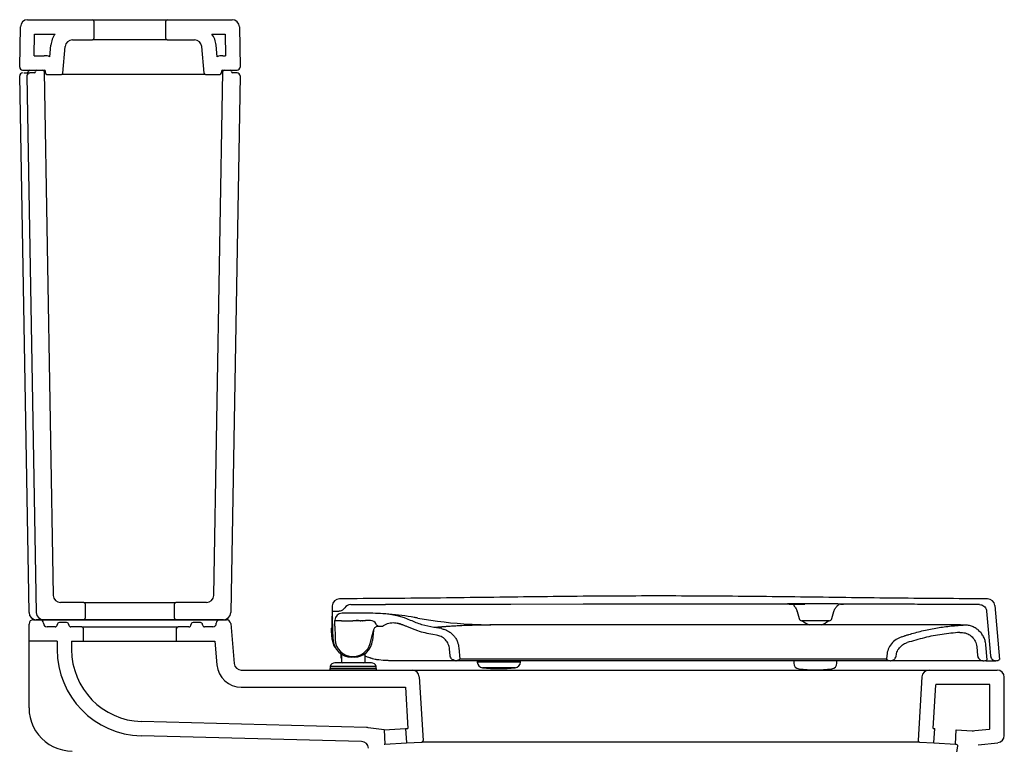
# Model space of a CAD drawing. Header units: millimetres. Extents: x 905.102 to 905.786, y 1368.432 to 1369.343.
# Tile 2 of 2: x 905.102 to 905.786, y 1368.839 to 1369.343. Entities that reach past the tile are written whole.
import ezdxf

# ---------------------------------------------------------------- set-up
doc = ezdxf.new("R2010")
doc.units = ezdxf.units.MM
doc.layers.add('SANINDUSA', color=3, linetype='Continuous')

msp = doc.modelspace()

# ---------------------------------------------------------------- linework, layer by layer
at = {"layer": 'SANINDUSA'}
for p, q in [((905.1074, 1369.34295), (905.15251, 1369.34295)), ((905.15251, 1369.34295), (905.20451, 1369.34295)), ((905.20451, 1369.34295), (905.24962, 1369.34295)), ((905.10191, 1369.30999), (905.1024, 1369.33804)), ((905.15351, 1369.34195), (905.15351, 1369.32995)), ((905.20351, 1369.32995), (905.20351, 1369.34195)), ((905.25462, 1369.33804), (905.25511, 1369.30999)), ((905.11205, 1369.31795), (905.11231, 1369.33295)), ((905.11231, 1369.33295), (905.12656, 1369.33295)), ((905.13856, 1369.32895), (905.15251, 1369.32895)), ((905.20451, 1369.32895), (905.15251, 1369.32895)), ((905.20451, 1369.32895), (905.22346, 1369.32895)), ((905.23546, 1369.33295), (905.24471, 1369.33295)), ((905.24471, 1369.33295), (905.24497, 1369.31795)), ((905.12291, 1369.31719), (905.12361, 1369.32526)), ((905.13195, 1369.30587), (905.13357, 1369.32439)), ((905.23006, 1369.30587), (905.22844, 1369.32439)), ((905.23911, 1369.31719), (905.23841, 1369.32526)), ((905.11205, 1369.31795), (905.11887, 1369.31795)), ((905.24314, 1369.31795), (905.24497, 1369.31795)), ((905.10391, 1369.30795), (905.11887, 1369.30795)), ((905.24314, 1369.30795), (905.25311, 1369.30795)), ((905.24412, 1369.30795), (905.24814, 1369.30795)), ((905.10842, 1368.93087), (905.10191, 1369.30392)), ((905.10479, 1369.30595), (905.10686, 1369.30595)), ((905.10686, 1369.30595), (905.10891, 1369.30595)), ((905.10691, 1369.30392), (905.11342, 1368.93087)), ((905.11188, 1369.30595), (905.10891, 1369.30595)), ((905.11889, 1369.30697), (905.12525, 1368.94287)), ((905.11987, 1369.30595), (905.11987, 1369.30695)), ((905.12087, 1369.30495), (905.13096, 1369.30495)), ((905.14085, 1369.30495), (905.13096, 1369.30495)), ((905.14382, 1369.30495), (905.14085, 1369.30495)), ((905.2132, 1369.30495), (905.14382, 1369.30495)), ((905.21616, 1369.30495), (905.2132, 1369.30495)), ((905.22843, 1369.30495), (905.21616, 1369.30495)), ((905.23106, 1369.30495), (905.22843, 1369.30495)), ((905.23106, 1369.30495), (905.24114, 1369.30495)), ((905.23677, 1368.94287), (905.24312, 1369.30697)), ((905.24214, 1369.30695), (905.24214, 1369.30595)), ((905.25511, 1369.30392), (905.24859, 1368.93087)), ((905.25311, 1369.30595), (905.25014, 1369.30595)), ((905.14651, 1368.93795), (905.13025, 1368.93795)), ((905.14651, 1368.93795), (905.21051, 1368.93795)), ((905.14751, 1368.93695), (905.14751, 1368.92695)), ((905.20951, 1368.92695), (905.20951, 1368.93695)), ((905.23177, 1368.93795), (905.21051, 1368.93795)), ((905.3192, 1368.9356), (905.3191, 1368.93195)), ((905.3191, 1368.93195), (905.31915, 1368.93195)), ((905.31915, 1368.93195), (905.3216, 1368.93195)), ((905.3216, 1368.93195), (905.32371, 1368.93195)), ((905.3279, 1368.93422), (905.3279, 1368.93422)), ((905.3279, 1368.93422), (905.3279, 1368.93422)), ((905.3279, 1368.93422), (905.3279, 1368.93422)), ((905.3279, 1368.93422), (905.3279, 1368.93422)), ((905.64245, 1368.93174), (905.64379, 1368.92675)), ((905.64247, 1368.93175), (905.64249, 1368.93177)), ((905.64249, 1368.93177), (905.6426, 1368.93178)), ((905.66658, 1368.92675), (905.66788, 1368.93157)), ((905.66777, 1368.9316), (905.66784, 1368.93159)), ((905.66784, 1368.93159), (905.66787, 1368.93158)), ((905.66787, 1368.93158), (905.66787, 1368.93157)), ((905.66787, 1368.93157), (905.66787, 1368.93157)), ((905.67262, 1368.9367), (905.67155, 1368.93651)), ((905.77979, 1368.93589), (905.78307, 1368.89839)), ((905.11141, 1368.92595), (905.11592, 1368.92595)), ((905.11842, 1368.92595), (905.11342, 1368.92595)), ((905.11592, 1368.92595), (905.24109, 1368.92595)), ((905.14651, 1368.92595), (905.11842, 1368.92595)), ((905.21051, 1368.92595), (905.14651, 1368.92595)), ((905.2436, 1368.92595), (905.21051, 1368.92595)), ((905.24109, 1368.92595), (905.2456, 1368.92595)), ((905.31979, 1368.91215), (905.31927, 1368.92709)), ((905.32103, 1368.92558), (905.32103, 1368.92545)), ((905.32103, 1368.92545), (905.32558, 1368.92545)), ((905.32103, 1368.92519), (905.32103, 1368.92544)), ((905.3211, 1368.92151), (905.32103, 1368.92519)), ((905.32558, 1368.92525), (905.32558, 1368.92545)), ((905.32558, 1368.92525), (905.33348, 1368.92525)), ((905.34228, 1368.93045), (905.32603, 1368.93045)), ((905.33348, 1368.92545), (905.33867, 1368.92545)), ((905.33348, 1368.92545), (905.33348, 1368.92525)), ((905.33716, 1368.92544), (905.33589, 1368.92544)), ((905.33745, 1368.92544), (905.33716, 1368.92544)), ((905.33745, 1368.92545), (905.33745, 1368.92525)), ((905.33753, 1368.92545), (905.33753, 1368.92525)), ((905.33867, 1368.92525), (905.33753, 1368.92525)), ((905.33867, 1368.92525), (905.33867, 1368.92545)), ((905.33867, 1368.92525), (905.33906, 1368.92525)), ((905.33906, 1368.92545), (905.34018, 1368.92545)), ((905.33906, 1368.92545), (905.33906, 1368.92525)), ((905.33921, 1368.92545), (905.33921, 1368.92525)), ((905.33968, 1368.92545), (905.33968, 1368.92525)), ((905.34009, 1368.92545), (905.34009, 1368.92525)), ((905.34018, 1368.92525), (905.34018, 1368.92545)), ((905.34018, 1368.92525), (905.34053, 1368.92525)), ((905.34053, 1368.92545), (905.34228, 1368.92545)), ((905.34053, 1368.92545), (905.34053, 1368.92525)), ((905.34061, 1368.92525), (905.34053, 1368.92525)), ((905.34061, 1368.92545), (905.34061, 1368.92525)), ((905.36071, 1368.92944), (905.35621, 1368.92996)), ((905.36515, 1368.92851), (905.36071, 1368.92944)), ((905.36515, 1368.92851), (905.36531, 1368.9285)), ((905.36948, 1368.92719), (905.36515, 1368.92851)), ((905.37368, 1368.92548), (905.36948, 1368.92719)), ((905.37368, 1368.92548), (905.37368, 1368.92548)), ((905.66465, 1368.92527), (905.64572, 1368.92527)), ((905.10842, 1368.91095), (905.10841, 1368.92295)), ((905.24859, 1368.92322), (905.25101, 1368.89552)), ((905.31881, 1368.92063), (905.31879, 1368.92007)), ((905.3211, 1368.92151), (905.32123, 1368.91395)), ((905.3467, 1368.91395), (905.34787, 1368.91832)), ((905.3478, 1368.91857), (905.34718, 1368.91149)), ((905.34787, 1368.91832), (905.34811, 1368.91922)), ((905.35101, 1368.92145), (905.35193, 1368.92145)), ((905.35193, 1368.92145), (905.35334, 1368.92145)), ((905.36429, 1368.92354), (905.36466, 1368.92344)), ((905.39507, 1368.91974), (905.38979, 1368.92064)), ((905.41531, 1368.92281), (905.41569, 1368.92279)), ((905.41602, 1368.92277), (905.41653, 1368.92275)), ((905.41653, 1368.92275), (905.41771, 1368.92269)), ((905.41771, 1368.92269), (905.41857, 1368.92266)), ((905.41857, 1368.92266), (905.41941, 1368.92263)), ((905.41941, 1368.92263), (905.42063, 1368.92259)), ((905.42063, 1368.92259), (905.42109, 1368.92257)), ((905.42109, 1368.92257), (905.42272, 1368.92253)), ((905.42272, 1368.92253), (905.42275, 1368.92253)), ((905.42275, 1368.92253), (905.4244, 1368.92249)), ((905.4244, 1368.92249), (905.42484, 1368.92248)), ((905.42484, 1368.92248), (905.42603, 1368.92247)), ((905.42603, 1368.92247), (905.427, 1368.92246)), ((905.427, 1368.92246), (905.42766, 1368.92245)), ((905.42766, 1368.92245), (905.42917, 1368.92244)), ((905.42927, 1368.92245), (905.42918, 1368.92245)), ((905.42937, 1368.92245), (905.4293, 1368.92245)), ((905.52095, 1368.92245), (905.51217, 1368.92245)), ((905.61095, 1368.92245), (905.52095, 1368.92245)), ((905.62002, 1368.92245), (905.61095, 1368.92245)), ((905.62004, 1368.92245), (905.62002, 1368.92245)), ((905.63234, 1368.92245), (905.62004, 1368.92245)), ((905.63238, 1368.92245), (905.63234, 1368.92245)), ((905.64169, 1368.92245), (905.63238, 1368.92245)), ((905.64175, 1368.92245), (905.64169, 1368.92245)), ((905.75785, 1368.92224), (905.75729, 1368.92224)), ((905.75772, 1368.92224), (905.75773, 1368.92224)), ((905.10841, 1368.87059), (905.10842, 1368.91095)), ((905.12796, 1368.91095), (905.10842, 1368.91095)), ((905.12796, 1368.91095), (905.12796, 1368.90522)), ((905.13796, 1368.91095), (905.14601, 1368.91095)), ((905.13796, 1368.91095), (905.13796, 1368.9052)), ((905.14601, 1368.91095), (905.21101, 1368.91095)), ((905.21101, 1368.91095), (905.2361, 1368.91095)), ((905.23761, 1368.91105), (905.23906, 1368.89447)), ((905.32123, 1368.91395), (905.32123, 1368.91395)), ((905.32123, 1368.91395), (905.32124, 1368.91395)), ((905.32123, 1368.91395), (905.32126, 1368.91223)), ((905.34546, 1368.90934), (905.3467, 1368.91395)), ((905.3917, 1368.91527), (905.38904, 1368.9157)), ((905.40119, 1368.9011), (905.40081, 1368.90538)), ((905.40726, 1368.90631), (905.40795, 1368.89844)), ((905.76724, 1368.90708), (905.76776, 1368.9011)), ((905.77448, 1368.8981), (905.77356, 1368.90857)), ((905.32525, 1368.90211), (905.32525, 1368.89945)), ((905.32525, 1368.89945), (905.32575, 1368.89945)), ((905.32575, 1368.89645), (905.32575, 1368.9018)), ((905.33448, 1368.89985), (905.33254, 1368.89985)), ((905.33326, 1368.90044), (905.33387, 1368.90044)), ((905.34175, 1368.90213), (905.34175, 1368.89645)), ((905.3438, 1368.89993), (905.34219, 1368.90051)), ((905.34901, 1368.89836), (905.3471, 1368.89885)), ((905.3545, 1368.89767), (905.35165, 1368.89794)), ((905.40491, 1368.89744), (905.36048, 1368.89744)), ((905.40518, 1368.89744), (905.40526, 1368.89744)), ((905.42003, 1368.89744), (905.42003, 1368.8965)), ((905.45003, 1368.8965), (905.45003, 1368.89744)), ((905.60229, 1368.89844), (905.51255, 1368.89844)), ((905.70695, 1368.89744), (905.51257, 1368.89744)), ((905.64003, 1368.89744), (905.64003, 1368.89574)), ((905.67003, 1368.89574), (905.67003, 1368.89744)), ((905.70468, 1368.9011), (905.70445, 1368.89844)), ((905.70713, 1368.89744), (905.70723, 1368.89744)), ((905.77175, 1368.89744), (905.77247, 1368.89744)), ((905.78053, 1368.89745), (905.7806, 1368.89745)), ((905.78302, 1368.89839), (905.78307, 1368.89839)), ((905.25599, 1368.89095), (905.37641, 1368.89095)), ((905.3175, 1368.89195), (905.3175, 1368.89095)), ((905.35, 1368.89195), (905.3175, 1368.89195)), ((905.35, 1368.89095), (905.3175, 1368.89095)), ((905.31775, 1368.89345), (905.31775, 1368.89195)), ((905.34688, 1368.89345), (905.31775, 1368.89345)), ((905.34413, 1368.89595), (905.32111, 1368.89595)), ((905.3464, 1368.89595), (905.34413, 1368.89595)), ((905.34975, 1368.89345), (905.34688, 1368.89345)), ((905.34975, 1368.89195), (905.34975, 1368.89345)), ((905.35, 1368.89095), (905.35, 1368.89195)), ((905.37641, 1368.89095), (905.73412, 1368.89095)), ((905.44981, 1368.8965), (905.42003, 1368.8965)), ((905.44643, 1368.89252), (905.42363, 1368.89252)), ((905.45003, 1368.8965), (905.44981, 1368.8965)), ((905.67003, 1368.89574), (905.66981, 1368.89574)), ((905.73412, 1368.89095), (905.78141, 1368.89095)), ((905.37969, 1368.88625), (905.38232, 1368.84196)), ((905.78641, 1368.84546), (905.78641, 1368.88595)), ((905.25599, 1368.87895), (905.37011, 1368.87895)), ((905.37011, 1368.87895), (905.37181, 1368.85035)), ((905.73702, 1368.85042), (905.73882, 1368.88072)), ((905.77616, 1368.88095), (905.73907, 1368.88095)), ((905.77641, 1368.85018), (905.77641, 1368.8807)), ((905.10841, 1368.86465), (905.10841, 1368.87059)), ((905.34312, 1368.85097), (905.18661, 1368.85522)), ((905.3552, 1368.84936), (905.34422, 1368.85088)), ((905.3552, 1368.84936), (905.37018, 1368.85025)), ((905.3552, 1368.84936), (905.3558, 1368.83938)), ((905.37018, 1368.85025), (905.37181, 1368.85035)), ((905.37018, 1368.85025), (905.37077, 1368.84027)), ((905.73744, 1368.84032), (905.73803, 1368.85036)), ((905.75241, 1368.83943), (905.75301, 1368.84947)), ((905.33959, 1368.84132), (905.18643, 1368.84524)), ((905.3553, 1368.83935), (905.3558, 1368.83938)), ((905.3558, 1368.83938), (905.37077, 1368.84027)), ((905.37077, 1368.84027), (905.38138, 1368.8409)), ((905.72744, 1368.84091), (905.38138, 1368.8409)), ((905.73744, 1368.84032), (905.75241, 1368.83943)), ((905.76823, 1368.83904), (905.78193, 1368.84048))]:
    msp.add_line(p, q, dxfattribs=at)
at = {"layer": 'SANINDUSA', "linetype": 'Continuous'}
for p, q in [((905.1265, 1368.92095), (905.12092, 1368.92095)), ((905.1345, 1368.92395), (905.1295, 1368.92395)), ((905.145, 1368.92095), (905.1375, 1368.92095)), ((905.145, 1368.92095), (905.212, 1368.92095)), ((905.146, 1368.91995), (905.146, 1368.91095)), ((905.211, 1368.91095), (905.211, 1368.91995)), ((905.2195, 1368.92095), (905.212, 1368.92095)), ((905.2275, 1368.92395), (905.2225, 1368.92395)), ((905.23609, 1368.92095), (905.2305, 1368.92095))]:
    msp.add_line(p, q, dxfattribs=at)
at = {"layer": 'SANINDUSA', "flags": 128}
for points in [[(905.3191, 1368.93196), (905.31908, 1368.93099), (905.31904, 1368.92956), (905.31899, 1368.92777), (905.31894, 1368.92565), (905.31888, 1368.92326), (905.31881, 1368.92063)], [(905.3541, 1368.93661), (905.3541, 1368.9366), (905.3541, 1368.9366)], [(905.64784, 1368.93668), (905.64688, 1368.93668), (905.6464, 1368.93668), (905.64628, 1368.93668), (905.64625, 1368.93668), (905.64624, 1368.93668), (905.64624, 1368.93668), (905.64624, 1368.93668), (905.64624, 1368.93668), (905.64624, 1368.93668), (905.64624, 1368.93668), (905.63519, 1368.93666), (905.624, 1368.93665), (905.6127, 1368.93665), (905.60734, 1368.93665), (905.60254, 1368.93666), (905.59903, 1368.93666), (905.59553, 1368.93666), (905.59203, 1368.93666), (905.58352, 1368.93667), (905.57927, 1368.93667), (905.57714, 1368.93667), (905.57608, 1368.93667), (905.57555, 1368.93667), (905.57541, 1368.93667), (905.57535, 1368.93667), (905.57534, 1368.93667), (905.57533, 1368.93667), (905.57533, 1368.93667), (905.57533, 1368.93667), (905.57533, 1368.93667), (905.57533, 1368.93667), (905.57533, 1368.93667), (905.57533, 1368.93667), (905.4936, 1368.93664), (905.44327, 1368.93657), (905.43857, 1368.93657), (905.43412, 1368.93656), (905.42967, 1368.93655), (905.42522, 1368.93655), (905.42077, 1368.93654), (905.41632, 1368.93654), (905.41187, 1368.93653), (905.35624, 1368.93647)], [(905.77412, 1368.9319), (905.77547, 1368.91648), (905.77684, 1368.90083)], [(905.42946, 1368.92245), (905.42941, 1368.92245), (905.42937, 1368.92245)], [(905.10841, 1368.86465), (905.1086, 1368.86129), (905.10916, 1368.85797), (905.1101, 1368.85474), (905.11138, 1368.85163), (905.11301, 1368.84869), (905.11496, 1368.84595), (905.1172, 1368.84344), (905.11971, 1368.8412), (905.12245, 1368.83925), (905.1254, 1368.83762), (905.1285, 1368.83634), (905.13174, 1368.83541), (905.13505, 1368.83484), (905.13841, 1368.83465)], [(905.73702, 1368.85042), (905.73803, 1368.85036)]]:
    msp.add_lwpolyline(points, dxfattribs=at)
for points in [[(905.72913, 1368.88625), (905.7265, 1368.84197, 0.414214), (905.72744, 1368.84091), (905.73744, 1368.84032)], [(905.75301, 1368.84947), (905.76417, 1368.84881, 0.041038), (905.76581, 1368.84884), (905.77619, 1368.84993)], [(905.75241, 1368.83943), (905.75292, 1368.8394, -0.440211), (905.75385, 1368.83825), (905.75206, 1368.82615), (905.75, 1368.81345), (905.74744, 1368.80146), (905.74501, 1368.79312), (905.74192, 1368.78512), (905.73811, 1368.77741), (905.7336, 1368.76998), (905.72842, 1368.76285), (905.72262, 1368.75607), (905.71622, 1368.74967), (905.7093, 1368.7437), (905.69925, 1368.73628)]]:
    msp.add_lwpolyline(points, format="xyb", dxfattribs=at)
at = {"layer": 'SANINDUSA'}
for centre, radius, start, end in [((905.1074, 1369.33795), 0.005, 90, 179), ((905.15251, 1369.34195), 0.001, 0, 90), ((905.20451, 1369.34195), 0.001, 90, 180), ((905.24962, 1369.33795), 0.005, 1, 90), ((905.13856, 1369.32395), 0.015, 143.1301, 175), ((905.13856, 1369.32395), 0.005, 90, 175), ((905.15251, 1369.32995), 0.001, 270, 0), ((905.20451, 1369.32995), 0.001, 180, 270), ((905.22346, 1369.32395), 0.005, 5, 90), ((905.22346, 1369.32395), 0.015, 5, 36.8699), ((905.11887, 1369.30695), 0.011, 68.49634, 90), ((905.24314, 1369.30695), 0.011, 90, 111.50366), ((905.10391, 1369.30995), 0.002, 179, 270), ((905.10888, 1369.30695), 0.001, 90, 180), ((905.11388, 1369.30695), 0.001, 90, 180), ((905.11789, 1369.30695), 0.001, 1, 90), ((905.11887, 1369.30695), 0.001, 0, 90), ((905.24314, 1369.30695), 0.001, 90, 180), ((905.24412, 1369.30695), 0.001, 90, 179), ((905.24814, 1369.30695), 0.001, 0, 90), ((905.25311, 1369.30995), 0.002, 270, 1), ((905.10391, 1369.30395), 0.002, 90, 181), ((905.10688, 1369.30695), 0.001, 270, 0), ((905.10891, 1369.30395), 0.002, 90, 181), ((905.11188, 1369.30695), 0.001, 270, 0), ((905.12087, 1369.30595), 0.001, 180, 270), ((905.13096, 1369.30595), 0.001, 270, 355), ((905.23106, 1369.30595), 0.001, 185, 270), ((905.24114, 1369.30595), 0.001, 270, 0), ((905.25014, 1369.30695), 0.001, 180, 270), ((905.25311, 1369.30395), 0.002, 359, 90), ((905.13025, 1368.94295), 0.005, 181, 270), ((905.23177, 1368.94295), 0.005, 270, 359), ((905.3242, 1368.93547), 0.005, 90.16125, 178.5), ((905.77481, 1368.93545), 0.005, 5.00547, 89.8923), ((905.14651, 1368.93695), 0.001, 0, 90), ((905.21051, 1368.93695), 0.001, 90, 180), ((905.33209, 1368.93149), 0.005, 90.17189, 146.93375), ((905.11141, 1368.92295), 0.003, 90, 180), ((905.11342, 1368.93095), 0.005, 181, 270), ((905.11842, 1368.93095), 0.005, 181, 270), ((905.14651, 1368.92695), 0.001, 270, 0), ((905.21051, 1368.92695), 0.001, 180, 270), ((905.2436, 1368.93095), 0.005, 270, 359), ((905.2456, 1368.92295), 0.003, 5, 90), ((905.32603, 1368.92545), 0.005, 89.99887, 178.50284), ((905.34227, 1368.73037), 0.20008, 86.00334, 89.99712), ((905.34227, 1368.73037), 0.19508, 88.99299, 89.99712), ((905.34562, 1368.92092), 0.0045, 25.65564, 88.99299), ((905.34227, 1368.7304), 0.20005, 80.84611, 85.94862), ((905.42955, 1369.20244), 0.28, 259.52466, 267.08474), ((905.64572, 1368.92727), 0.002, 195.00016, 270), ((905.65518, 1368.93509), 0.01332, 227.49899, 252.77566), ((905.65518, 1368.93509), 0.01332, 287.65192, 312.50101), ((905.66465, 1368.92727), 0.002, 270, 344.99984), ((905.35193, 1368.92395), 0.0025, 205.65564, 270), ((905.35334, 1368.9242), 0.00275, 270, 303.49929), ((905.2361, 1368.92345), 0.0125, 270, 276.93444), ((905.33254, 1368.9126), 0.01275, 182, 270), ((905.33326, 1368.91244), 0.012, 180.99612, 270), ((905.33448, 1368.9126), 0.01275, 270, 355), ((905.18796, 1368.90522), 0.06, 180, 268.53288), ((905.18796, 1368.9052), 0.05, 180, 268.44468), ((905.33387, 1368.91244), 0.012, 270, 345.00139), ((905.7806, 1368.90105), 0.0036, 270, 312.38676), ((905.25599, 1368.89595), 0.017, 185.00076, 270), ((905.25599, 1368.89595), 0.005, 185, 270), ((905.32111, 1368.89245), 0.0035, 90, 163.39845), ((905.32625, 1368.89645), 0.0005, 180, 270), ((905.34125, 1368.89645), 0.0005, 270, 0), ((905.3464, 1368.89245), 0.0035, 16.60155, 90), ((905.3747, 1368.88595), 0.005, 3.4, 90), ((905.42403, 1368.8965), 0.004, 180, 264.208), ((905.43503, 1369.00494), 0.113, 264.208, 275.792), ((905.44603, 1368.8965), 0.004, 275.792, 0), ((905.64403, 1368.89574), 0.004, 180, 264.208), ((905.65503, 1369.00418), 0.113, 264.208, 275.792), ((905.66603, 1368.89574), 0.004, 275.792, 0), ((905.73412, 1368.88595), 0.005, 90, 176.6), ((905.78141, 1368.88595), 0.005, 0, 90), ((905.73907, 1368.8807), 0.00025, 90, 176.6), ((905.77616, 1368.8807), 0.00025, 0, 90), ((905.34285, 1368.84097), 0.01, 82.12515, 88.44468), ((905.77616, 1368.85018), 0.00025, 276, 0), ((905.78141, 1368.84546), 0.005, 276, 0), ((905.33946, 1368.83632), 0.005, 4.33395, 88.53288), ((905.38133, 1368.8419), 0.001, 273.4, 3.4)]:
    msp.add_arc(centre, radius, start, end, dxfattribs=at)
at = {"layer": 'SANINDUSA', "linetype": 'Continuous'}
for centre, radius, start, end in [((905.11592, 1368.92345), 0.0025, 0, 90), ((905.24109, 1368.92345), 0.0025, 90, 180), ((905.12092, 1368.92345), 0.0025, 180, 270), ((905.1265, 1368.92245), 0.0015, 270, 0), ((905.1295, 1368.92245), 0.0015, 90, 180), ((905.1345, 1368.92245), 0.0015, 0, 90), ((905.1375, 1368.92245), 0.0015, 180, 270), ((905.145, 1368.91995), 0.001, 0, 90), ((905.212, 1368.91995), 0.001, 90, 180), ((905.2195, 1368.92245), 0.0015, 270, 0), ((905.2225, 1368.92245), 0.0015, 90, 180), ((905.2275, 1368.92245), 0.0015, 0, 90), ((905.2305, 1368.92245), 0.0015, 180, 270), ((905.23609, 1368.92345), 0.0025, 270, 0)]:
    msp.add_arc(centre, radius, start, end, dxfattribs=at)
at = {"layer": 'SANINDUSA'}
for points, knots in [([(905.77482, 1368.94045), (905.75379, 1368.94057), (905.71173, 1368.9408), (905.64864, 1368.94168), (905.58555, 1368.94241), (905.52146, 1368.94251), (905.45637, 1368.94183), (905.39028, 1368.94089), (905.34621, 1368.94061), (905.32418, 1368.94047)], [0, 0, 0, 0, 0.139997, 0.280002, 0.420003, 0.559997, 0.706664, 0.853335, 1, 1, 1, 1]), ([(905.3191, 1368.93195), (905.31911, 1368.93186), (905.31911, 1368.93174), (905.31913, 1368.93107), (905.31916, 1368.93023), (905.31921, 1368.92889), (905.31925, 1368.92769), (905.31927, 1368.92708)], [0, 0, 0, 0, 0.249422, 0.371475, 0.499533, 0.74933, 1, 1, 1, 1]), ([(905.32371, 1368.93195), (905.32413, 1368.93198), (905.3251, 1368.93205), (905.32652, 1368.9327), (905.32745, 1368.93356), (905.32784, 1368.93412), (905.3279, 1368.93422)], [0, 0, 0, 0, 0.2493989, 0.5887341, 0.9275537, 1, 1, 1, 1]), ([(905.33208, 1368.93649), (905.33438, 1368.9365), (905.33899, 1368.93652), (905.3436, 1368.93655), (905.3459, 1368.93656)], [0, 0, 0, 0, 0.499999, 1, 1, 1, 1]), ([(905.3459, 1368.93656), (905.34695, 1368.93657), (905.34907, 1368.93658), (905.35136, 1368.93659), (905.35274, 1368.9366), (905.35351, 1368.93661), (905.35402, 1368.93661), (905.35408, 1368.93661), (905.35624, 1368.93647)], [0, 0, 0, 0, 0.246558, 0.495477, 0.621202, 0.747563, 0.87374, 1, 1, 1, 1]), ([(905.67262, 1368.9367), (905.67309, 1368.93671), (905.67362, 1368.93672), (905.67398, 1368.93673), (905.67402, 1368.93673), (905.67402, 1368.93673), (905.67403, 1368.93673), (905.67403, 1368.93673), (905.67403, 1368.93673), (905.67403, 1368.93673), (905.67479, 1368.93675), (905.67466, 1368.93678), (905.67439, 1368.93679), (905.67402, 1368.93681), (905.6737, 1368.93682), (905.67327, 1368.93683), (905.67267, 1368.93684), (905.6715, 1368.93686), (905.66955, 1368.9369), (905.66701, 1368.93693), (905.66475, 1368.93695), (905.66293, 1368.93697), (905.66114, 1368.93699), (905.6591, 1368.93701), (905.65681, 1368.93703), (905.65415, 1368.93704), (905.65152, 1368.93706), (905.64927, 1368.93707), (905.6473, 1368.93707), (905.64559, 1368.93707), (905.64387, 1368.93707), (905.64176, 1368.93707), (905.63947, 1368.93706), (905.63773, 1368.93703), (905.63675, 1368.93701), (905.63627, 1368.93699), (905.63597, 1368.93698), (905.63574, 1368.93696), (905.63567, 1368.93693), (905.63591, 1368.9369), (905.63636, 1368.93687), (905.63694, 1368.93685), (905.63795, 1368.93682), (905.63959, 1368.93678), (905.64194, 1368.93674), (905.64469, 1368.9367), (905.64679, 1368.93669), (905.64784, 1368.93668)], [0, 0, 0, 0, 0.037459, 0.042196, 0.042789, 0.042863, 0.042873, 0.042874, 0.042874, 0.042874, 0.083488, 0.111783, 0.140092, 0.151456, 0.162853, 0.175179, 0.192753, 0.210184, 0.25331, 0.296253, 0.317817, 0.339499, 0.361365, 0.378995, 0.407468, 0.435813, 0.464159, 0.492636, 0.510311, 0.532279, 0.55406, 0.575722, 0.61886, 0.662183, 0.684091, 0.703959, 0.718186, 0.732359, 0.760596, 0.788813, 0.807682, 0.82664, 0.851023, 0.888443, 0.925558, 0.962651, 1, 1, 1, 1]), ([(905.64019, 1368.93599), (905.64016, 1368.93594), (905.64009, 1368.93585), (905.64024, 1368.93555), (905.64061, 1368.93506), (905.64129, 1368.9342), (905.642, 1368.93308), (905.6423, 1368.93219), (905.64245, 1368.93175)], [0, 0, 0, 0, 0.113324, 0.247998, 0.47741, 0.66711, 0.835251, 1, 1, 1, 1]), ([(905.66788, 1368.93157), (905.66802, 1368.93202), (905.66832, 1368.9329), (905.66902, 1368.93402), (905.66971, 1368.9349), (905.67007, 1368.93532), (905.6702, 1368.93551), (905.67021, 1368.93553), (905.67022, 1368.93554), (905.67022, 1368.93554), (905.67022, 1368.93554), (905.67022, 1368.93554), (905.67022, 1368.93554), (905.67022, 1368.93554), (905.67022, 1368.93562), (905.67088, 1368.93603), (905.6712, 1368.93629), (905.67155, 1368.93651), (905.67155, 1368.93651), (905.67155, 1368.93651)], [0, 0, 0, 0, 0.129366, 0.258754, 0.399425, 0.563844, 0.586698, 0.589593, 0.591044, 0.591772, 0.592136, 0.592226, 0.592271, 0.592277, 0.592278, 0.681371, 0.788912, 0.902385, 1, 1, 1, 1]), ([(905.76915, 1368.93647), (905.76904, 1368.93647), (905.76882, 1368.93647), (905.76741, 1368.93647), (905.76563, 1368.93648), (905.7639, 1368.93648), (905.76257, 1368.93649), (905.76109, 1368.93649), (905.75946, 1368.9365), (905.75779, 1368.9365), (905.75619, 1368.93651), (905.75473, 1368.93652), (905.75228, 1368.93653), (905.7485, 1368.93654), (905.74272, 1368.93656), (905.73601, 1368.93659), (905.72829, 1368.93662), (905.71993, 1368.93665), (905.711, 1368.93667), (905.70177, 1368.93669), (905.69232, 1368.9367), (905.68268, 1368.9367), (905.67597, 1368.9367), (905.67262, 1368.9367)], [0, 0, 0, 0, 0.064097, 0.128064, 0.191979, 0.218861, 0.245753, 0.272663, 0.299596, 0.32656, 0.348947, 0.367215, 0.385473, 0.442804, 0.500111, 0.565283, 0.62985, 0.694258, 0.758683, 0.821758, 0.881254, 0.940647, 1, 1, 1, 1]), ([(905.76915, 1368.93647), (905.76915, 1368.93647), (905.76915, 1368.93647), (905.76915, 1368.93647), (905.76915, 1368.93647)], [0, 0, 0, 0, 0.964917, 1, 1, 1, 1]), ([(905.76915, 1368.93647), (905.76972, 1368.93641), (905.77084, 1368.9363), (905.77233, 1368.93543), (905.77346, 1368.93416), (905.77399, 1368.93289), (905.77409, 1368.93212), (905.77412, 1368.9319)], [0, 0, 0, 0, 0.227791, 0.455581, 0.683372, 0.911164, 1, 1, 1, 1]), ([(905.33921, 1368.92525), (905.33916, 1368.92525), (905.33909, 1368.92525), (905.33907, 1368.92525), (905.33906, 1368.92525)], [0, 0, 0, 0, 0.558412, 1, 1, 1, 1]), ([(905.33968, 1368.92525), (905.33958, 1368.92525), (905.33941, 1368.92525), (905.33927, 1368.92525), (905.33921, 1368.92525)], [0, 0, 0, 0, 0.560676, 1, 1, 1, 1]), ([(905.34009, 1368.92525), (905.34006, 1368.92525), (905.34, 1368.92525), (905.33986, 1368.92525), (905.33975, 1368.92525), (905.33968, 1368.92525)], [0, 0, 0, 0, 0.280232, 0.560326, 1, 1, 1, 1]), ([(905.34018, 1368.92525), (905.34018, 1368.92525), (905.34016, 1368.92525), (905.34011, 1368.92525), (905.34009, 1368.92525)], [0, 0, 0, 0, 0.560313, 1, 1, 1, 1]), ([(905.38979, 1368.92064), (905.38702, 1368.92116), (905.38148, 1368.92221), (905.37628, 1368.92439), (905.37368, 1368.92548)], [0, 0, 0, 0, 0.500191, 1, 1, 1, 1]), ([(905.37864, 1368.92711), (905.37782, 1368.92726), (905.37618, 1368.92756), (905.37479, 1368.92778), (905.3741, 1368.9279)], [0, 0, 0, 0, 0.5000484, 1, 1, 1, 1]), ([(905.32152, 1368.9064), (905.32141, 1368.90654), (905.3206, 1368.90764), (905.31975, 1368.90992), (905.31896, 1368.91332), (905.31875, 1368.91669), (905.31878, 1368.91907), (905.31879, 1368.92007)], [0, 0, 0, 0, 0.038773, 0.295794, 0.55026, 0.810087, 1, 1, 1, 1]), ([(905.34811, 1368.91922), (905.34823, 1368.91953), (905.34846, 1368.92015), (905.34915, 1368.92086), (905.35003, 1368.92135), (905.35068, 1368.92142), (905.35101, 1368.92145)], [0, 0, 0, 0, 0.25, 0.5, 0.75, 1, 1, 1, 1]), ([(905.35486, 1368.9219), (905.35606, 1368.92253), (905.35845, 1368.9238), (905.36196, 1368.92405), (905.36397, 1368.92362), (905.36467, 1368.92347)], [0, 0, 0, 0, 0.395076, 0.790152, 1, 1, 1, 1]), ([(905.36781, 1368.92248), (905.36749, 1368.92259), (905.36684, 1368.92281), (905.3658, 1368.92315), (905.36507, 1368.92335), (905.36467, 1368.92347)], [0, 0, 0, 0, 0.310252, 0.620503, 1, 1, 1, 1]), ([(905.36475, 1368.92343), (905.36512, 1368.92333), (905.36615, 1368.92305), (905.36716, 1368.9227), (905.36781, 1368.92248)], [0, 0, 0, 0, 0.361128, 1, 1, 1, 1]), ([(905.37158, 1368.92094), (905.37127, 1368.92108), (905.37065, 1368.92136), (905.3694, 1368.92189), (905.36844, 1368.92224), (905.36781, 1368.92248)], [0, 0, 0, 0, 0.2500868, 0.5001861, 1, 1, 1, 1]), ([(905.38904, 1368.9157), (905.38729, 1368.91601), (905.38377, 1368.91663), (905.37789, 1368.91828), (905.37391, 1368.91996), (905.37158, 1368.92094)], [0, 0, 0, 0, 0.291685, 0.585356, 1, 1, 1, 1]), ([(905.38979, 1368.92064), (905.38979, 1368.92064), (905.38979, 1368.92064), (905.3898, 1368.92064), (905.38982, 1368.92064), (905.38984, 1368.92064), (905.38987, 1368.92065), (905.3899, 1368.92065), (905.38994, 1368.92065), (905.39017, 1368.92067), (905.39069, 1368.92072), (905.39159, 1368.92079), (905.39217, 1368.92084), (905.39283, 1368.9209), (905.39356, 1368.92096), (905.39422, 1368.92101), (905.39479, 1368.92106), (905.39518, 1368.92109), (905.39551, 1368.92111), (905.39568, 1368.92112), (905.39576, 1368.92113)], [0, 0, 0, 0, 0.0223398, 0.0446726, 0.0669974, 0.0893132, 0.1116202, 0.1339183, 0.1562074, 0.1850913, 0.4642351, 0.5469924, 0.6295812, 0.7119943, 0.7942245, 0.8725876, 0.9135405, 0.9562506, 0.9781325, 1, 1, 1, 1]), ([(905.39507, 1368.91974), (905.39588, 1368.91955), (905.39753, 1368.91916), (905.39981, 1368.91807), (905.40191, 1368.91662), (905.40372, 1368.91486), (905.40521, 1368.91279), (905.40663, 1368.90999), (905.40702, 1368.90773), (905.40726, 1368.90631)], [0, 0, 0, 0, 0.128109, 0.259932, 0.38804, 0.519864, 0.647972, 0.779796, 1, 1, 1, 1]), ([(905.39576, 1368.92113), (905.39583, 1368.92114), (905.39596, 1368.92115), (905.39629, 1368.92117), (905.39683, 1368.92121), (905.39762, 1368.92127), (905.39855, 1368.92134), (905.39952, 1368.92141), (905.40111, 1368.92152), (905.40345, 1368.92167), (905.40722, 1368.92188), (905.41193, 1368.92211), (905.41634, 1368.92226), (905.41949, 1368.92234), (905.42115, 1368.92237), (905.42284, 1368.9224), (905.42439, 1368.92242), (905.42567, 1368.92243), (905.42656, 1368.92244), (905.42717, 1368.92244), (905.42758, 1368.92244), (905.42789, 1368.92244), (905.42818, 1368.92244), (905.42842, 1368.92244), (905.42864, 1368.92244), (905.42882, 1368.92244), (905.42904, 1368.92244), (905.42922, 1368.92245), (905.42936, 1368.92245), (905.42944, 1368.92245), (905.42949, 1368.92245), (905.42953, 1368.92245), (905.42954, 1368.92245)], [0, 0, 0, 0, 0.010245, 0.020478, 0.048761, 0.089431, 0.129904, 0.170181, 0.210265, 0.319516, 0.427394, 0.582137, 0.734628, 0.774271, 0.813815, 0.853274, 0.892663, 0.91892, 0.938579, 0.95134, 0.958556, 0.964934, 0.971313, 0.977138, 0.980326, 0.98511, 0.989131, 0.993913, 0.996478, 0.998038, 0.998953, 1, 1, 1, 1]), ([(905.41569, 1368.92279), (905.41569, 1368.92279), (905.4158, 1368.92278), (905.41591, 1368.92278), (905.41602, 1368.92277)], [0, 0, 0, 0, 0.041725, 1, 1, 1, 1]), ([(905.42918, 1368.92245), (905.42912, 1368.92245), (905.429, 1368.92245), (905.42887, 1368.92245), (905.42881, 1368.92245)], [0, 0, 0, 0, 0.499659, 1, 1, 1, 1]), ([(905.4293, 1368.92245), (905.42929, 1368.92245), (905.42928, 1368.92245), (905.42927, 1368.92245), (905.42927, 1368.92245)], [0, 0, 0, 0, 0.8794546, 1, 1, 1, 1]), ([(905.42954, 1368.92245), (905.42954, 1368.92245), (905.42953, 1368.92245), (905.42952, 1368.92245), (905.42951, 1368.92245)], [0, 0, 0, 0, 0.361247, 1, 1, 1, 1]), ([(905.49726, 1368.92245), (905.49322, 1368.92245), (905.48512, 1368.92245), (905.47325, 1368.92245), (905.46166, 1368.92245), (905.45047, 1368.92245), (905.43967, 1368.92245), (905.43292, 1368.92245), (905.42955, 1368.92245)], [0, 0, 0, 0, 0.166668, 0.33333, 0.5, 0.66667, 0.833333, 1, 1, 1, 1]), ([(905.51217, 1368.92245), (905.50968, 1368.92245), (905.50469, 1368.92245), (905.49974, 1368.92245), (905.49726, 1368.92245)], [0, 0, 0, 0, 0.5, 1, 1, 1, 1]), ([(905.65889, 1368.92244), (905.65047, 1368.92244), (905.64876, 1368.92244), (905.64561, 1368.92244), (905.64318, 1368.92245), (905.64175, 1368.92245)], [0, 0, 0, 0, 0.233127, 0.549638, 1, 1, 1, 1]), ([(905.75729, 1368.92224), (905.75724, 1368.92224), (905.75712, 1368.92224), (905.75691, 1368.92224), (905.75668, 1368.92224), (905.75643, 1368.92224), (905.75615, 1368.92224), (905.75584, 1368.92225), (905.75501, 1368.92225), (905.75352, 1368.92225), (905.75099, 1368.92226), (905.7482, 1368.92227), (905.7449, 1368.92228), (905.74102, 1368.9223), (905.73651, 1368.92231), (905.73136, 1368.92232), (905.72554, 1368.92234), (905.71901, 1368.92236), (905.71187, 1368.92237), (905.7044, 1368.92239), (905.69669, 1368.9224), (905.68845, 1368.92241), (905.67968, 1368.92242), (905.67039, 1368.92243), (905.66346, 1368.92244), (905.65957, 1368.92244), (905.65889, 1368.92244)], [0, 0, 0, 0, 0.0114793, 0.0229559, 0.0344302, 0.0459028, 0.0573739, 0.0688442, 0.080314, 0.1433984, 0.1935229, 0.2434789, 0.2934392, 0.3461458, 0.4012033, 0.4562583, 0.5133373, 0.5736588, 0.6339667, 0.6934288, 0.7497233, 0.8059988, 0.8684833, 0.9280197, 0.98754, 1, 1, 1, 1]), ([(905.7151, 1368.9141), (905.7156, 1368.91426), (905.71635, 1368.91449), (905.71721, 1368.91477), (905.71762, 1368.9149), (905.71781, 1368.91495), (905.71789, 1368.91498), (905.71793, 1368.91499), (905.71794, 1368.915), (905.71795, 1368.915), (905.71795, 1368.915), (905.71795, 1368.915), (905.71864, 1368.91522), (905.72078, 1368.91588), (905.7245, 1368.91695), (905.72914, 1368.91814), (905.73393, 1368.9192), (905.74028, 1368.92041), (905.74825, 1368.92158), (905.75465, 1368.92202), (905.75785, 1368.92224)], [0, 0, 0, 0, 0.036252, 0.053981, 0.062125, 0.065775, 0.067394, 0.068109, 0.068424, 0.068563, 0.068624, 0.068651, 0.068672, 0.118124, 0.222637, 0.334898, 0.447105, 0.55931, 0.779603, 1, 1, 1, 1]), ([(905.75751, 1368.92226), (905.75736, 1368.92226), (905.75707, 1368.92226), (905.75639, 1368.92226), (905.75556, 1368.92227), (905.75445, 1368.92227), (905.75298, 1368.92227), (905.75108, 1368.92228), (905.74895, 1368.92228), (905.74656, 1368.92228), (905.74476, 1368.92229), (905.74364, 1368.92229), (905.7435, 1368.92229)], [0, 0, 0, 0, 0.096344, 0.191322, 0.284956, 0.377264, 0.503909, 0.627107, 0.747617, 0.865477, 0.982931, 1, 1, 1, 1]), ([(905.75774, 1368.92225), (905.75773, 1368.92225), (905.75773, 1368.92225), (905.75765, 1368.92225), (905.75761, 1368.92225)], [0, 0, 0, 0, 0.601694, 1, 1, 1, 1]), ([(905.77356, 1368.90857), (905.77342, 1368.90952), (905.77315, 1368.91142), (905.77206, 1368.9141), (905.77052, 1368.91654), (905.76853, 1368.91864), (905.76618, 1368.92032), (905.76355, 1368.92151), (905.76074, 1368.92223), (905.75881, 1368.92223), (905.75785, 1368.92224)], [0, 0, 0, 0, 0.124888, 0.250096, 0.374695, 0.500016, 0.624594, 0.749833, 0.874662, 1, 1, 1, 1]), ([(905.40081, 1368.90538), (905.40059, 1368.90661), (905.40013, 1368.90905), (905.39795, 1368.91215), (905.39506, 1368.91439), (905.39278, 1368.91498), (905.3917, 1368.91527)], [0, 0, 0, 0, 0.256461, 0.513007, 0.769553, 1, 1, 1, 1]), ([(905.7151, 1368.9141), (905.71373, 1368.91353), (905.711, 1368.91241), (905.70777, 1368.9093), (905.70544, 1368.90547), (905.70493, 1368.90256), (905.70468, 1368.9011)], [0, 0, 0, 0, 0.249999, 0.499999, 0.75, 1, 1, 1, 1]), ([(905.75554, 1368.91709), (905.75139, 1368.91671), (905.74309, 1368.91594), (905.73079, 1368.91357), (905.72279, 1368.9112), (905.7188, 1368.91002)], [0, 0, 0, 0, 0.333333, 0.666666, 1, 1, 1, 1]), ([(905.75554, 1368.91709), (905.75678, 1368.91705), (905.75927, 1368.91698), (905.76269, 1368.91531), (905.76536, 1368.91269), (905.76684, 1368.90975), (905.76713, 1368.9078), (905.76724, 1368.90708)], [0, 0, 0, 0, 0.217594, 0.435198, 0.652822, 0.870209, 1, 1, 1, 1]), ([(905.7112, 1368.90094), (905.71144, 1368.902), (905.71193, 1368.90428), (905.71402, 1368.90726), (905.7165, 1368.90917), (905.71823, 1368.90981), (905.7188, 1368.91002)], [0, 0, 0, 0, 0.26127, 0.557802, 0.854334, 1, 1, 1, 1]), ([(905.34219, 1368.90051), (905.34206, 1368.90056), (905.34191, 1368.90062), (905.34177, 1368.90067), (905.34175, 1368.90068)], [0, 0, 0, 0, 0.900269, 1, 1, 1, 1]), ([(905.3471, 1368.89885), (905.34704, 1368.89886), (905.34692, 1368.8989), (905.34676, 1368.89895), (905.34633, 1368.89907), (905.34589, 1368.89923), (905.34549, 1368.89936), (905.34541, 1368.89939), (905.34541, 1368.89939), (905.3454, 1368.89939), (905.3454, 1368.89939), (905.3454, 1368.89939), (905.3454, 1368.89939), (905.3454, 1368.89939), (905.3448, 1368.89961), (905.3443, 1368.89977), (905.3438, 1368.89993)], [0, 0, 0, 0, 0.055207, 0.101177, 0.147153, 0.435741, 0.506758, 0.508983, 0.510096, 0.510374, 0.510443, 0.510478, 0.510496, 0.510504, 0.510508, 1, 1, 1, 1]), ([(905.35132, 1368.89798), (905.35107, 1368.89802), (905.35055, 1368.89809), (905.34979, 1368.89821), (905.34927, 1368.89831), (905.34901, 1368.89836)], [0, 0, 0, 0, 0.318616, 0.656897, 1, 1, 1, 1]), ([(905.35165, 1368.89794), (905.35161, 1368.89794), (905.35149, 1368.89796), (905.35138, 1368.89797), (905.35132, 1368.89798)], [0, 0, 0, 0, 0.398963, 1, 1, 1, 1]), ([(905.36048, 1368.89744), (905.36048, 1368.89744), (905.36048, 1368.89744), (905.36048, 1368.89744), (905.35986, 1368.89744), (905.35887, 1368.89746), (905.35754, 1368.8975), (905.35649, 1368.89755), (905.35548, 1368.89761), (905.35482, 1368.89765), (905.3545, 1368.89767)], [0, 0, 0, 0, 0.000013, 0.00003, 0.000033, 0.312827, 0.490963, 0.664857, 0.838444, 1, 1, 1, 1]), ([(905.40518, 1368.89744), (905.40473, 1368.89749), (905.40383, 1368.89758), (905.40263, 1368.89827), (905.40172, 1368.89928), (905.40129, 1368.9003), (905.40121, 1368.90092), (905.40119, 1368.9011)], [0, 0, 0, 0, 0.227357, 0.454751, 0.682043, 0.90938, 1, 1, 1, 1]), ([(905.40795, 1368.89844), (905.40757, 1368.89818), (905.40683, 1368.89765), (905.40584, 1368.89745), (905.40532, 1368.89744), (905.40526, 1368.89744)], [0, 0, 0, 0, 0.465797, 0.938903, 1, 1, 1, 1]), ([(905.51257, 1368.89744), (905.50895, 1368.89744), (905.5017, 1368.89744), (905.49093, 1368.89744), (905.48037, 1368.89744), (905.47101, 1368.89744), (905.46283, 1368.89744), (905.45577, 1368.89744), (905.44903, 1368.89744), (905.44265, 1368.89744), (905.43617, 1368.89744), (905.42978, 1368.89744), (905.42367, 1368.89744), (905.41835, 1368.89744), (905.4143, 1368.89744), (905.4113, 1368.89744), (905.40911, 1368.89744), (905.40713, 1368.89744), (905.40573, 1368.89744), (905.40552, 1368.89744), (905.40544, 1368.89744)], [0, 0, 0, 0, 0.066023, 0.132049, 0.198073, 0.264096, 0.313355, 0.362614, 0.411873, 0.461131, 0.51039, 0.571955, 0.63352, 0.695086, 0.756651, 0.800677, 0.844703, 0.88873, 0.954755, 1, 1, 1, 1]), ([(905.51255, 1368.89844), (905.50908, 1368.89844), (905.50217, 1368.89844), (905.49195, 1368.89844), (905.48201, 1368.89844), (905.4724, 1368.89844), (905.4632, 1368.89844), (905.45447, 1368.89844), (905.44627, 1368.89844), (905.43866, 1368.89844), (905.43172, 1368.89844), (905.42552, 1368.89844), (905.42015, 1368.89844), (905.4157, 1368.89844), (905.41223, 1368.89844), (905.40976, 1368.89844), (905.40828, 1368.89844), (905.40795, 1368.89844), (905.40795, 1368.89844), (905.40795, 1368.89844)], [0, 0, 0, 0, 0.063562, 0.126432, 0.188807, 0.250856, 0.312726, 0.374552, 0.436466, 0.498606, 0.561127, 0.624204, 0.687943, 0.751251, 0.813935, 0.876184, 0.938158, 0.999999, 1, 1, 1, 1]), ([(905.69792, 1368.89844), (905.69666, 1368.89844), (905.69414, 1368.89844), (905.68923, 1368.89844), (905.68543, 1368.89844), (905.68339, 1368.89844), (905.68336, 1368.89844), (905.68332, 1368.89844), (905.68325, 1368.89844), (905.68313, 1368.89844), (905.68291, 1368.89844), (905.68251, 1368.89844), (905.68179, 1368.89844), (905.68049, 1368.89844), (905.67808, 1368.89844), (905.6755, 1368.89844), (905.67312, 1368.89844), (905.67163, 1368.89844), (905.67012, 1368.89844), (905.66858, 1368.89844), (905.66713, 1368.89844), (905.66579, 1368.89844), (905.66455, 1368.89844), (905.66329, 1368.89844), (905.66203, 1368.89844), (905.66074, 1368.89844), (905.65945, 1368.89844), (905.65619, 1368.89844), (905.65107, 1368.89844), (905.6439, 1368.89844), (905.63555, 1368.89844), (905.62562, 1368.89844), (905.61406, 1368.89844), (905.60622, 1368.89844), (905.60229, 1368.89844)], [0, 0, 0, 0, 0.080756, 0.161632, 0.242817, 0.243145, 0.243402, 0.243862, 0.244683, 0.24615, 0.248769, 0.253447, 0.261806, 0.276748, 0.30348, 0.3514, 0.367981, 0.384531, 0.401051, 0.417543, 0.434009, 0.446752, 0.459483, 0.4722, 0.484905, 0.4976, 0.510284, 0.522959, 0.592519, 0.654508, 0.71647, 0.810451, 0.904852, 1, 1, 1, 1]), ([(905.70445, 1368.89844), (905.70433, 1368.89844), (905.70409, 1368.89844), (905.70219, 1368.89844), (905.69993, 1368.89844), (905.69829, 1368.89844), (905.69792, 1368.89844)], [0, 0, 0, 0, 0.305635, 0.608929, 0.910854, 1, 1, 1, 1]), ([(905.70445, 1368.89844), (905.7049, 1368.89813), (905.70571, 1368.89756), (905.70669, 1368.89748), (905.70713, 1368.89744)], [0, 0, 0, 0, 0.5594671, 1, 1, 1, 1]), ([(905.70724, 1368.89744), (905.70769, 1368.89749), (905.70859, 1368.89758), (905.70978, 1368.89827), (905.71069, 1368.89928), (905.7111, 1368.90025), (905.71118, 1368.90081), (905.7112, 1368.90094)], [0, 0, 0, 0, 0.2336978, 0.4673945, 0.7010909, 0.934788, 1, 1, 1, 1]), ([(905.77175, 1368.89744), (905.77167, 1368.89744), (905.77152, 1368.89744), (905.77029, 1368.89744), (905.76833, 1368.89744), (905.76559, 1368.89744), (905.76209, 1368.89744), (905.75793, 1368.89744), (905.75319, 1368.89744), (905.74796, 1368.89744), (905.74216, 1368.89744), (905.73581, 1368.89744), (905.72893, 1368.89744), (905.72109, 1368.89744), (905.71394, 1368.89744), (905.709, 1368.89744), (905.70741, 1368.89744)], [0, 0, 0, 0, 0.075602, 0.151205, 0.226809, 0.302412, 0.378013, 0.453617, 0.524204, 0.594788, 0.665373, 0.735959, 0.806545, 0.877132, 0.96041, 1, 1, 1, 1]), ([(905.70909, 1368.89794), (905.70921, 1368.89798), (905.7094, 1368.89805), (905.70952, 1368.89818), (905.70957, 1368.89823)], [0, 0, 0, 0, 0.626989, 1, 1, 1, 1]), ([(905.76776, 1368.9011), (905.76785, 1368.90065), (905.76801, 1368.89976), (905.7688, 1368.89863), (905.76989, 1368.89782), (905.77094, 1368.89748), (905.77157, 1368.89745), (905.77175, 1368.89744)], [0, 0, 0, 0, 0.227319, 0.454639, 0.681962, 0.90928, 1, 1, 1, 1]), ([(905.77247, 1368.89744), (905.77286, 1368.89748), (905.77358, 1368.89754), (905.77419, 1368.89792), (905.77448, 1368.8981)], [0, 0, 0, 0, 0.533872, 1, 1, 1, 1]), ([(905.77356, 1368.89745), (905.77384, 1368.89745), (905.77437, 1368.89745), (905.77506, 1368.89745), (905.77572, 1368.89745), (905.77651, 1368.89745), (905.7772, 1368.89745), (905.77808, 1368.89745), (905.77808, 1368.89745), (905.77808, 1368.89745), (905.77808, 1368.89745), (905.77808, 1368.89745), (905.77809, 1368.89745), (905.77809, 1368.89745), (905.77809, 1368.89745), (905.77812, 1368.89745), (905.77827, 1368.89745), (905.77888, 1368.89745), (905.77971, 1368.89745), (905.78028, 1368.89745), (905.78035, 1368.89745), (905.78035, 1368.89745)], [0, 0, 0, 0, 0.0703796, 0.135772, 0.1976778, 0.2672435, 0.3681858, 0.4889381, 0.4889385, 0.4889401, 0.4889435, 0.4889502, 0.4889636, 0.4890172, 0.4892318, 0.4896608, 0.5033899, 0.5583132, 0.7780365, 0.9977337, 1, 1, 1, 1]), ([(905.77684, 1368.90082), (905.77692, 1368.90041), (905.77707, 1368.89959), (905.7778, 1368.89854), (905.77881, 1368.89779), (905.77978, 1368.89748), (905.78036, 1368.89745), (905.78053, 1368.89745)], [0, 0, 0, 0, 0.227335, 0.454668, 0.682003, 0.909335, 1, 1, 1, 1])]:
    msp.add_open_spline(points, degree=3, knots=knots, dxfattribs=at)

doc.saveas('drawing.dxf')
